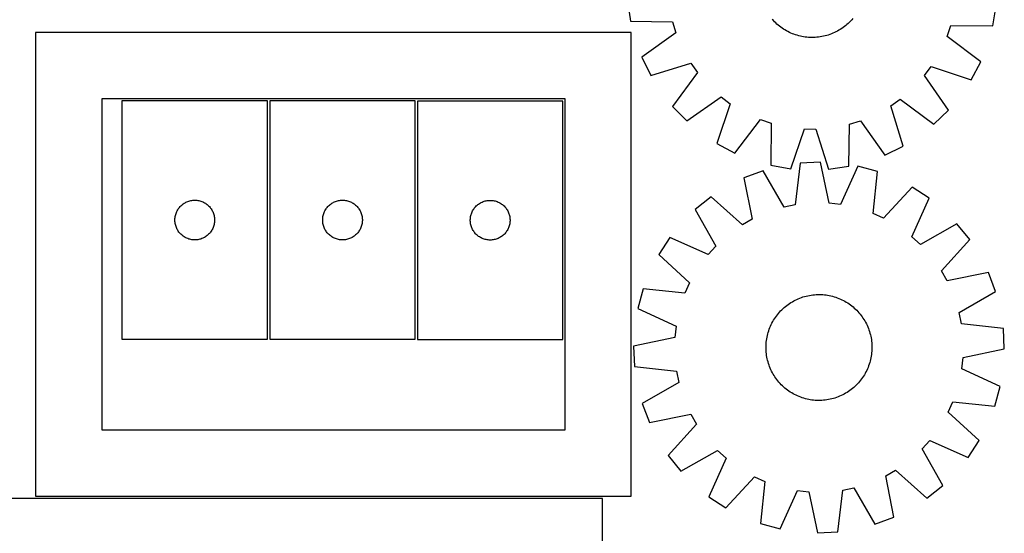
# Model space of a CAD drawing. Header units: millimetres. Extents: x 7 to 1493, y 7 to 2993.
# Tile 10 of 13: x 750 to 1493, y 1452 to 1839. Entities that reach past the tile are written whole.
import ezdxf

# ---------------------------------------------------------------- set-up
doc = ezdxf.new("R2010")
doc.units = ezdxf.units.MM
doc.layers.add('CUT', color=7, linetype='CONTINUOUS', true_color=0x000000)

msp = doc.modelspace()

# ---------------------------------------------------------------- linework, layer by layer
at = {"layer": 'CUT'}
for p, q in [((1208.874571, 1853.536954), (1211.077234, 1838.309387)), ((1484.780545, 1834.63435), (1487.391265, 1849.797288)), ((1211.077234, 1838.309387), (1242.835898, 1837.707694)), ((1242.835898, 1837.707694), (1245.375793, 1829.51817)), ((1319.013626, 1838.71628), (1318.17312, 1839.650387)), ((1319.883058, 1837.809034), (1319.013626, 1838.71628)), ((1320.780558, 1836.929545), (1319.883058, 1837.809034)), ((1376.450722, 1837.493819), (1375.543476, 1836.624387)), ((1377.330211, 1838.391319), (1376.450722, 1837.493819)), ((1378.181074, 1839.316002), (1377.330211, 1838.391319)), ((1379.002473, 1840.266955), (1378.181074, 1839.316002)), ((1321.705241, 1836.078682), (1320.780558, 1836.929545)), ((1322.656193, 1835.257283), (1321.705241, 1836.078682)), ((1323.632478, 1834.46616), (1322.656193, 1835.257283)), ((1324.63313, 1833.706093), (1323.632478, 1834.46616)), ((1325.657163, 1832.977832), (1324.63313, 1833.706093)), ((1326.703565, 1832.282097), (1325.657163, 1832.977832)), ((1327.771305, 1831.619573), (1326.703565, 1832.282097)), ((1328.859329, 1830.990914), (1327.771305, 1831.619573)), ((1329.966562, 1830.396741), (1328.859329, 1830.990914)), ((1331.091913, 1829.837641), (1329.966562, 1830.396741)), ((1332.234269, 1829.314164), (1331.091913, 1829.837641)), ((1366.285238, 1830.194361), (1365.153727, 1829.647836)), ((1367.399025, 1830.776157), (1366.285238, 1830.194361)), ((1368.493986, 1831.392652), (1367.399025, 1830.776157)), ((1369.569044, 1832.043235), (1368.493986, 1831.392652)), ((1370.623135, 1832.727266), (1369.569044, 1832.043235)), ((1371.65522, 1833.444069), (1370.623135, 1832.727266)), ((1372.664281, 1834.192938), (1371.65522, 1833.444069)), ((1373.649321, 1834.973132), (1372.664281, 1834.192938)), ((1374.609368, 1835.783881), (1373.649321, 1834.973132)), ((1375.543476, 1836.624387), (1374.609368, 1835.783881)), ((1450.258313, 1826.767195), (1453.017176, 1834.885572)), ((1453.017176, 1834.885572), (1484.780545, 1834.63435)), ((1211.634773, 1829.662654), (761.634773, 1829.662654)), ((761.634773, 1829.662654), (761.634773, 1479.662654)), ((1211.634773, 1479.662654), (1211.634773, 1829.662654)), ((1245.375793, 1829.51817), (1219.531023, 1811.051373)), ((1333.392505, 1828.826828), (1332.234269, 1829.314164)), ((1334.565477, 1828.376114), (1333.392505, 1828.826828)), ((1335.752028, 1827.962466), (1334.565477, 1828.376114)), ((1336.950986, 1827.586292), (1335.752028, 1827.962466)), ((1338.161168, 1827.247964), (1336.950986, 1827.586292)), ((1339.38138, 1826.947816), (1338.161168, 1827.247964)), ((1340.610418, 1826.686144), (1339.38138, 1826.947816)), ((1341.847069, 1826.463206), (1340.610418, 1826.686144)), ((1343.090113, 1826.279222), (1341.847069, 1826.463206)), ((1344.338322, 1826.134374), (1343.090113, 1826.279222)), ((1345.590465, 1826.028805), (1344.338322, 1826.134374)), ((1346.845306, 1825.962618), (1345.590465, 1826.028805)), ((1348.101607, 1825.93588), (1346.845306, 1825.962618)), ((1349.358128, 1825.948616), (1348.101607, 1825.93588)), ((1350.613628, 1826.000814), (1349.358128, 1825.948616)), ((1351.86687, 1826.092422), (1350.613628, 1826.000814)), ((1353.116616, 1826.223351), (1351.86687, 1826.092422)), ((1354.361632, 1826.393471), (1353.116616, 1826.223351)), ((1355.600691, 1826.602613), (1354.361632, 1826.393471)), ((1356.832569, 1826.850572), (1355.600691, 1826.602613)), ((1358.05605, 1827.137103), (1356.832569, 1826.850572)), ((1359.269928, 1827.461923), (1358.05605, 1827.137103)), ((1360.473004, 1827.824712), (1359.269928, 1827.461923)), ((1361.66409, 1828.225111), (1360.473004, 1827.824712)), ((1362.842012, 1828.662725), (1361.66409, 1828.225111)), ((1364.005607, 1829.137123), (1362.842012, 1828.662725)), ((1365.153727, 1829.647836), (1364.005607, 1829.137123)), ((1475.597946, 1807.613142), (1450.258313, 1826.767195)), ((1219.531023, 1811.051373), (1226.331457, 1797.249756)), ((1468.429398, 1793.999087), (1475.597946, 1807.613142)), ((1226.331457, 1797.249756), (1256.721675, 1806.491479)), ((1256.721675, 1806.491479), (1261.667961, 1799.48765)), ((1433.16572, 1797.184935), (1438.298271, 1804.053435)), ((1438.298271, 1804.053435), (1468.429398, 1793.999087)), ((1261.667961, 1799.48765), (1242.794677, 1773.938209)), ((1451.346214, 1771.137971), (1433.16572, 1797.184935)), ((1161.634773, 1779.662654), (811.634773, 1779.662654)), ((811.634773, 1779.662654), (811.634773, 1529.662654)), ((936.940011, 1778.086696), (826.940011, 1778.086696)), ((826.940011, 1778.086696), (826.940011, 1598.086696)), ((936.940011, 1598.086696), (936.940011, 1778.086696)), ((938.542194, 1778.091927), (938.542194, 1598.091927)), ((1048.542194, 1778.091927), (938.542194, 1778.091927)), ((1048.542194, 1598.091927), (1048.542194, 1778.091927)), ((1050.062244, 1777.988228), (1050.062244, 1597.988228)), ((1160.062244, 1777.988228), (1050.062244, 1777.988228)), ((1160.062244, 1597.988228), (1160.062244, 1777.988228)), ((1161.634773, 1529.662654), (1161.634773, 1779.662654)), ((1253.527209, 1762.913542), (1279.574174, 1781.094036)), ((1279.574174, 1781.094036), (1286.442674, 1775.961485)), ((1407.768277, 1774.332436), (1414.772106, 1779.278722)), ((1414.772106, 1779.278722), (1440.321547, 1760.405439)), ((1242.794677, 1773.938209), (1253.527209, 1762.913542)), ((1286.442674, 1775.961485), (1276.388326, 1745.830358)), ((1417.01, 1743.942219), (1407.768277, 1774.332436)), ((1440.321547, 1760.405439), (1451.346214, 1771.137971)), ((1290.00238, 1738.66181), (1309.156434, 1764.001443)), ((1309.156434, 1764.001443), (1317.274811, 1761.24258)), ((1376.552062, 1760.446659), (1384.741586, 1762.986555)), ((1384.741586, 1762.986555), (1403.208383, 1737.141784)), ((1317.274811, 1761.24258), (1317.023588, 1729.47921)), ((1332.186526, 1726.868491), (1342.572737, 1756.886842)), ((1342.572737, 1756.886842), (1351.146308, 1756.771724)), ((1351.146308, 1756.771724), (1360.722802, 1726.485332)), ((1375.950369, 1728.687996), (1376.552062, 1760.446659)), ((1276.388326, 1745.830358), (1290.00238, 1738.66181)), ((1403.208383, 1737.141784), (1417.01, 1743.942219)), ((1317.023588, 1729.47921), (1332.186526, 1726.868491)), ((1339.129253, 1731.140821), (1335.482312, 1699.58651)), ((1354.497927, 1731.871857), (1339.129253, 1731.140821)), ((1361.123488, 1700.806174), (1354.497927, 1731.871857)), ((1360.722802, 1726.485332), (1375.950369, 1728.687996)), ((1382.865699, 1728.751708), (1369.646433, 1699.868742)), ((1397.708079, 1724.697783), (1382.865699, 1728.751708)), ((1311.18572, 1725.342135), (1296.795145, 1719.897698)), ((1296.795145, 1719.897698), (1303.077516, 1688.760797)), ((1327.086827, 1697.844326), (1311.18572, 1725.342135)), ((1394.409538, 1693.105151), (1397.708079, 1724.697783)), ((1423.723254, 1712.964222), (1402.225658, 1689.579866)), ((1436.586464, 1704.522162), (1423.723254, 1712.964222)), ((1272.011158, 1705.747793), (1260.007331, 1696.122893)), ((1295.6313, 1684.509534), (1272.011158, 1705.747793)), ((1423.686706, 1675.495089), (1436.586464, 1704.522162)), ((868.699829, 1695.136347), (869.080291, 1695.808588)), ((869.080291, 1695.808588), (869.494856, 1696.460352)), ((869.494856, 1696.460352), (869.942422, 1697.08991)), ((869.942422, 1697.08991), (870.421804, 1697.695594)), ((870.421804, 1697.695594), (870.93173, 1698.275796)), ((870.93173, 1698.275796), (871.470848, 1698.828979)), ((871.470848, 1698.828979), (872.037729, 1699.353675)), ((872.037729, 1699.353675), (872.630868, 1699.848493)), ((872.630868, 1699.848493), (873.248694, 1700.312121)), ((873.248694, 1700.312121), (873.889568, 1700.743329)), ((873.889568, 1700.743329), (874.55179, 1701.140975)), ((874.55179, 1701.140975), (875.233604, 1701.504002)), ((875.233604, 1701.504002), (875.933202, 1701.83145)), ((875.933202, 1701.83145), (876.648729, 1702.122448)), ((876.648729, 1702.122448), (877.378288, 1702.376227)), ((877.378288, 1702.376227), (878.119944, 1702.592112)), ((878.119944, 1702.592112), (878.87173, 1702.769531)), ((878.87173, 1702.769531), (879.631652, 1702.908015)), ((879.631652, 1702.908015), (880.397696, 1703.007194)), ((880.397696, 1703.007194), (881.167829, 1703.066807)), ((881.167829, 1703.066807), (881.940011, 1703.086696)), ((881.940011, 1703.086696), (882.712192, 1703.066807)), ((882.712192, 1703.066807), (883.482326, 1703.007194)), ((883.482326, 1703.007194), (884.248369, 1702.908015)), ((884.248369, 1702.908015), (885.008292, 1702.769531)), ((885.008292, 1702.769531), (885.760078, 1702.592112)), ((885.760078, 1702.592112), (886.501733, 1702.376227)), ((886.501733, 1702.376227), (887.231292, 1702.122448)), ((887.231292, 1702.122448), (887.946819, 1701.83145)), ((887.946819, 1701.83145), (888.646418, 1701.504002)), ((888.646418, 1701.504002), (889.328232, 1701.140975)), ((889.328232, 1701.140975), (889.990454, 1700.743329)), ((889.990454, 1700.743329), (890.631327, 1700.312121)), ((890.631327, 1700.312121), (891.249153, 1699.848493)), ((891.249153, 1699.848493), (891.842293, 1699.353675)), ((891.842293, 1699.353675), (892.409173, 1698.828979)), ((892.409173, 1698.828979), (892.948291, 1698.275796)), ((892.948291, 1698.275796), (893.458217, 1697.695594)), ((893.458217, 1697.695594), (893.937599, 1697.08991)), ((893.937599, 1697.08991), (894.385166, 1696.460352)), ((894.385166, 1696.460352), (894.79973, 1695.808588)), ((894.79973, 1695.808588), (895.180193, 1695.136347)), ((980.302012, 1695.141578), (980.682474, 1695.813819)), ((980.682474, 1695.813819), (981.097039, 1696.465583)), ((981.097039, 1696.465583), (981.544605, 1697.095141)), ((981.544605, 1697.095141), (982.023987, 1697.700824)), ((982.023987, 1697.700824), (982.533913, 1698.281027)), ((982.533913, 1698.281027), (983.073031, 1698.83421)), ((983.073031, 1698.83421), (983.639912, 1699.358906)), ((983.639912, 1699.358906), (984.233052, 1699.853724)), ((984.233052, 1699.853724), (984.850877, 1700.317352)), ((984.850877, 1700.317352), (985.491751, 1700.74856)), ((985.491751, 1700.74856), (986.153973, 1701.146205)), ((986.153973, 1701.146205), (986.835787, 1701.509233)), ((986.835787, 1701.509233), (987.535385, 1701.83668)), ((987.535385, 1701.83668), (988.250913, 1702.127679)), ((988.250913, 1702.127679), (988.980471, 1702.381457)), ((988.980471, 1702.381457), (989.722127, 1702.597343)), ((989.722127, 1702.597343), (990.473913, 1702.774762)), ((990.473913, 1702.774762), (991.233835, 1702.913245)), ((991.233835, 1702.913245), (991.999879, 1703.012425)), ((991.999879, 1703.012425), (992.770012, 1703.072038)), ((992.770012, 1703.072038), (993.542194, 1703.091927)), ((993.542194, 1703.091927), (994.314375, 1703.072038)), ((994.314375, 1703.072038), (995.084509, 1703.012425)), ((995.084509, 1703.012425), (995.850552, 1702.913245)), ((995.850552, 1702.913245), (996.610475, 1702.774762)), ((996.610475, 1702.774762), (997.362261, 1702.597343)), ((997.362261, 1702.597343), (998.103916, 1702.381457)), ((998.103916, 1702.381457), (998.833475, 1702.127679)), ((998.833475, 1702.127679), (999.549002, 1701.83668)), ((999.549002, 1701.83668), (1000.248601, 1701.509233)), ((1000.248601, 1701.509233), (1000.930415, 1701.146205)), ((1000.930415, 1701.146205), (1001.592637, 1700.74856)), ((1001.592637, 1700.74856), (1002.23351, 1700.317352)), ((1002.23351, 1700.317352), (1002.851336, 1699.853724)), ((1002.851336, 1699.853724), (1003.444476, 1699.358906)), ((1003.444476, 1699.358906), (1004.011356, 1698.83421)), ((1004.011356, 1698.83421), (1004.550474, 1698.281027)), ((1004.550474, 1698.281027), (1005.060401, 1697.700824)), ((1005.060401, 1697.700824), (1005.539782, 1697.095141)), ((1005.539782, 1697.095141), (1005.987349, 1696.465583)), ((1005.987349, 1696.465583), (1006.401913, 1695.813819)), ((1006.401913, 1695.813819), (1006.782376, 1695.141578)), ((1092.202524, 1695.71012), (1092.617089, 1696.361884)), ((1092.617089, 1696.361884), (1093.064655, 1696.991442)), ((1093.064655, 1696.991442), (1093.544037, 1697.597126)), ((1093.544037, 1697.597126), (1094.053963, 1698.177328)), ((1094.053963, 1698.177328), (1094.593082, 1698.730511)), ((1094.593082, 1698.730511), (1095.159962, 1699.255207)), ((1095.159962, 1699.255207), (1095.753102, 1699.750025)), ((1095.753102, 1699.750025), (1096.370927, 1700.213653)), ((1096.370927, 1700.213653), (1097.011801, 1700.644861)), ((1097.011801, 1700.644861), (1097.674023, 1701.042507)), ((1097.674023, 1701.042507), (1098.355837, 1701.405534)), ((1098.355837, 1701.405534), (1099.055435, 1701.732982)), ((1099.055435, 1701.732982), (1099.770963, 1702.02398)), ((1099.770963, 1702.02398), (1100.500521, 1702.277759)), ((1100.500521, 1702.277759), (1101.242177, 1702.493644)), ((1101.242177, 1702.493644), (1101.993963, 1702.671063)), ((1101.993963, 1702.671063), (1102.753885, 1702.809546)), ((1102.753885, 1702.809546), (1103.519929, 1702.908726)), ((1103.519929, 1702.908726), (1104.290063, 1702.968339)), ((1104.290063, 1702.968339), (1105.062244, 1702.988228)), ((1105.062244, 1702.988228), (1105.834425, 1702.968339)), ((1105.834425, 1702.968339), (1106.604559, 1702.908726)), ((1106.604559, 1702.908726), (1107.370603, 1702.809546)), ((1107.370603, 1702.809546), (1108.130525, 1702.671063)), ((1108.130525, 1702.671063), (1108.882311, 1702.493644)), ((1108.882311, 1702.493644), (1109.623966, 1702.277759)), ((1109.623966, 1702.277759), (1110.353525, 1702.02398)), ((1110.353525, 1702.02398), (1111.069052, 1701.732982)), ((1111.069052, 1701.732982), (1111.768651, 1701.405534)), ((1111.768651, 1701.405534), (1112.450465, 1701.042507)), ((1112.450465, 1701.042507), (1113.112687, 1700.644861)), ((1113.112687, 1700.644861), (1113.75356, 1700.213653)), ((1113.75356, 1700.213653), (1114.371386, 1699.750025)), ((1114.371386, 1699.750025), (1114.964526, 1699.255207)), ((1114.964526, 1699.255207), (1115.531406, 1698.730511)), ((1115.531406, 1698.730511), (1116.070524, 1698.177328)), ((1116.070524, 1698.177328), (1116.580451, 1697.597126)), ((1116.580451, 1697.597126), (1117.059833, 1696.991442)), ((1117.059833, 1696.991442), (1117.507399, 1696.361884)), ((1117.507399, 1696.361884), (1117.921963, 1695.71012)), ((1260.007331, 1696.122893), (1275.604053, 1668.451301)), ((1335.482312, 1699.58651), (1327.086827, 1697.844326)), ((1369.646433, 1699.868742), (1361.123488, 1700.806174)), ((866.944984, 1688.472915), (866.984748, 1689.244328)), ((866.944984, 1687.700477), (866.944984, 1688.472915)), ((866.984748, 1689.244328), (867.064171, 1690.012671)), ((867.064171, 1690.012671), (867.183041, 1690.775907)), ((867.183041, 1690.775907), (867.341045, 1691.532012)), ((867.341045, 1691.532012), (867.537763, 1692.278981)), ((867.537763, 1692.278981), (867.772672, 1693.014832)), ((867.772672, 1693.014832), (868.045151, 1693.737614)), ((868.045151, 1693.737614), (868.354477, 1694.445412)), ((868.354477, 1694.445412), (868.699829, 1695.136347)), ((895.180193, 1695.136347), (895.525545, 1694.445412)), ((895.525545, 1694.445412), (895.83487, 1693.737614)), ((895.83487, 1693.737614), (896.107349, 1693.014832)), ((896.107349, 1693.014832), (896.342259, 1692.278981)), ((896.342259, 1692.278981), (896.538976, 1691.532012)), ((896.538976, 1691.532012), (896.69698, 1690.775907)), ((896.69698, 1690.775907), (896.815851, 1690.012671)), ((896.815851, 1690.012671), (896.895274, 1689.244328)), ((896.895274, 1689.244328), (896.935038, 1688.472915)), ((896.935038, 1688.472915), (896.935038, 1687.700477)), ((978.547167, 1688.478145), (978.586931, 1689.249559)), ((978.547167, 1687.705708), (978.547167, 1688.478145)), ((978.586931, 1689.249559), (978.666354, 1690.017902)), ((978.666354, 1690.017902), (978.785225, 1690.781138)), ((978.785225, 1690.781138), (978.943228, 1691.537243)), ((978.943228, 1691.537243), (979.139946, 1692.284211)), ((979.139946, 1692.284211), (979.374855, 1693.020063)), ((979.374855, 1693.020063), (979.647334, 1693.742845)), ((979.647334, 1693.742845), (979.95666, 1694.450643)), ((979.95666, 1694.450643), (980.302012, 1695.141578)), ((1006.782376, 1695.141578), (1007.127728, 1694.450643)), ((1007.127728, 1694.450643), (1007.437053, 1693.742845)), ((1007.437053, 1693.742845), (1007.709532, 1693.020063)), ((1007.709532, 1693.020063), (1007.944442, 1692.284211)), ((1007.944442, 1692.284211), (1008.141159, 1691.537243)), ((1008.141159, 1691.537243), (1008.299163, 1690.781138)), ((1008.299163, 1690.781138), (1008.418034, 1690.017902)), ((1008.418034, 1690.017902), (1008.497457, 1689.249559)), ((1008.497457, 1689.249559), (1008.537221, 1688.478145)), ((1008.537221, 1688.478145), (1008.537221, 1687.705708)), ((1090.067217, 1688.374447), (1090.106981, 1689.14586)), ((1090.067217, 1687.602009), (1090.067217, 1688.374447)), ((1090.106981, 1689.14586), (1090.186404, 1689.914203)), ((1090.186404, 1689.914203), (1090.305275, 1690.677439)), ((1090.305275, 1690.677439), (1090.463278, 1691.433544)), ((1090.463278, 1691.433544), (1090.659996, 1692.180513)), ((1090.659996, 1692.180513), (1090.894905, 1692.916364)), ((1090.894905, 1692.916364), (1091.167384, 1693.639146)), ((1091.167384, 1693.639146), (1091.47671, 1694.346944)), ((1091.47671, 1694.346944), (1091.822062, 1695.037879)), ((1091.822062, 1695.037879), (1092.202524, 1695.71012)), ((1117.921963, 1695.71012), (1118.302426, 1695.037879)), ((1118.302426, 1695.037879), (1118.647778, 1694.346944)), ((1118.647778, 1694.346944), (1118.957103, 1693.639146)), ((1118.957103, 1693.639146), (1119.229582, 1692.916364)), ((1119.229582, 1692.916364), (1119.464492, 1692.180513)), ((1119.464492, 1692.180513), (1119.661209, 1691.433544)), ((1119.661209, 1691.433544), (1119.819213, 1690.677439)), ((1119.819213, 1690.677439), (1119.938084, 1689.914203)), ((1119.938084, 1689.914203), (1120.017507, 1689.14586)), ((1120.017507, 1689.14586), (1120.057271, 1688.374447)), ((1120.057271, 1688.374447), (1120.057271, 1687.602009)), ((1303.077516, 1688.760797), (1295.6313, 1684.509534)), ((1402.225658, 1689.579866), (1394.409538, 1693.105151)), ((866.984748, 1686.929064), (866.944984, 1687.700477)), ((867.064171, 1686.160721), (866.984748, 1686.929064)), ((867.183041, 1685.397485), (867.064171, 1686.160721)), ((867.341045, 1684.64138), (867.183041, 1685.397485)), ((867.537763, 1683.894412), (867.341045, 1684.64138)), ((867.772672, 1683.15856), (867.537763, 1683.894412)), ((868.045151, 1682.435778), (867.772672, 1683.15856)), ((868.354477, 1681.72798), (868.045151, 1682.435778)), ((868.699829, 1681.037045), (868.354477, 1681.72798)), ((869.080291, 1680.364804), (868.699829, 1681.037045)), ((895.180193, 1681.037045), (894.79973, 1680.364804)), ((895.525545, 1681.72798), (895.180193, 1681.037045)), ((895.83487, 1682.435778), (895.525545, 1681.72798)), ((896.107349, 1683.15856), (895.83487, 1682.435778)), ((896.342259, 1683.894412), (896.107349, 1683.15856)), ((896.538976, 1684.64138), (896.342259, 1683.894412)), ((896.69698, 1685.397485), (896.538976, 1684.64138)), ((896.815851, 1686.160721), (896.69698, 1685.397485)), ((896.895274, 1686.929064), (896.815851, 1686.160721)), ((896.935038, 1687.700477), (896.895274, 1686.929064)), ((978.586931, 1686.934295), (978.547167, 1687.705708)), ((978.666354, 1686.165951), (978.586931, 1686.934295)), ((978.785225, 1685.402715), (978.666354, 1686.165951)), ((978.943228, 1684.646611), (978.785225, 1685.402715)), ((979.139946, 1683.899642), (978.943228, 1684.646611)), ((979.374855, 1683.163791), (979.139946, 1683.899642)), ((979.647334, 1682.441008), (979.374855, 1683.163791)), ((979.95666, 1681.733211), (979.647334, 1682.441008)), ((980.302012, 1681.042276), (979.95666, 1681.733211)), ((980.682474, 1680.370035), (980.302012, 1681.042276)), ((1006.782376, 1681.042276), (1006.401913, 1680.370035)), ((1007.127728, 1681.733211), (1006.782376, 1681.042276)), ((1007.437053, 1682.441008), (1007.127728, 1681.733211)), ((1007.709532, 1683.163791), (1007.437053, 1682.441008)), ((1007.944442, 1683.899642), (1007.709532, 1683.163791)), ((1008.141159, 1684.646611), (1007.944442, 1683.899642)), ((1008.299163, 1685.402715), (1008.141159, 1684.646611)), ((1008.418034, 1686.165951), (1008.299163, 1685.402715)), ((1008.497457, 1686.934295), (1008.418034, 1686.165951)), ((1008.537221, 1687.705708), (1008.497457, 1686.934295)), ((1090.106981, 1686.830596), (1090.067217, 1687.602009)), ((1090.186404, 1686.062253), (1090.106981, 1686.830596)), ((1090.305275, 1685.299017), (1090.186404, 1686.062253)), ((1090.463278, 1684.542912), (1090.305275, 1685.299017)), ((1090.659996, 1683.795944), (1090.463278, 1684.542912)), ((1090.894905, 1683.060092), (1090.659996, 1683.795944)), ((1091.167384, 1682.33731), (1090.894905, 1683.060092)), ((1091.47671, 1681.629512), (1091.167384, 1682.33731)), ((1091.822062, 1680.938577), (1091.47671, 1681.629512)), ((1092.202524, 1680.266336), (1091.822062, 1680.938577)), ((1118.302426, 1680.938577), (1117.921963, 1680.266336)), ((1118.647778, 1681.629512), (1118.302426, 1680.938577)), ((1118.957103, 1682.33731), (1118.647778, 1681.629512)), ((1119.229582, 1683.060092), (1118.957103, 1682.33731)), ((1119.464492, 1683.795944), (1119.229582, 1683.060092)), ((1119.661209, 1684.542912), (1119.464492, 1683.795944)), ((1119.819213, 1685.299017), (1119.661209, 1684.542912)), ((1119.938084, 1686.062253), (1119.819213, 1685.299017)), ((1120.017507, 1686.830596), (1119.938084, 1686.062253)), ((1120.057271, 1687.602009), (1120.017507, 1686.830596)), ((1457.702497, 1685.323751), (1430.030904, 1669.727029)), ((1467.327397, 1673.319925), (1457.702497, 1685.323751)), ((869.494856, 1679.71304), (869.080291, 1680.364804)), ((869.942422, 1679.083482), (869.494856, 1679.71304)), ((870.421804, 1678.477798), (869.942422, 1679.083482)), ((870.93173, 1677.897596), (870.421804, 1678.477798)), ((871.470848, 1677.344413), (870.93173, 1677.897596)), ((872.037729, 1676.819717), (871.470848, 1677.344413)), ((872.630868, 1676.324899), (872.037729, 1676.819717)), ((873.248694, 1675.861271), (872.630868, 1676.324899)), ((873.889568, 1675.430063), (873.248694, 1675.861271)), ((874.55179, 1675.032417), (873.889568, 1675.430063)), ((875.233604, 1674.66939), (874.55179, 1675.032417)), ((875.933202, 1674.341943), (875.233604, 1674.66939)), ((876.648729, 1674.050944), (875.933202, 1674.341943)), ((877.378288, 1673.797165), (876.648729, 1674.050944)), ((878.119944, 1673.58128), (877.378288, 1673.797165)), ((878.87173, 1673.403861), (878.119944, 1673.58128)), ((885.760078, 1673.58128), (885.008292, 1673.403861)), ((886.501733, 1673.797165), (885.760078, 1673.58128)), ((887.231292, 1674.050944), (886.501733, 1673.797165)), ((887.946819, 1674.341943), (887.231292, 1674.050944)), ((888.646418, 1674.66939), (887.946819, 1674.341943)), ((889.328232, 1675.032417), (888.646418, 1674.66939)), ((889.990454, 1675.430063), (889.328232, 1675.032417)), ((890.631327, 1675.861271), (889.990454, 1675.430063)), ((891.249153, 1676.324899), (890.631327, 1675.861271)), ((891.842293, 1676.819717), (891.249153, 1676.324899)), ((892.409173, 1677.344413), (891.842293, 1676.819717)), ((892.948291, 1677.897596), (892.409173, 1677.344413)), ((893.458217, 1678.477798), (892.948291, 1677.897596)), ((893.937599, 1679.083482), (893.458217, 1678.477798)), ((894.385166, 1679.71304), (893.937599, 1679.083482)), ((894.79973, 1680.364804), (894.385166, 1679.71304)), ((981.097039, 1679.718271), (980.682474, 1680.370035)), ((981.544605, 1679.088713), (981.097039, 1679.718271)), ((982.023987, 1678.483029), (981.544605, 1679.088713)), ((982.533913, 1677.902827), (982.023987, 1678.483029)), ((983.073031, 1677.349644), (982.533913, 1677.902827)), ((983.639912, 1676.824948), (983.073031, 1677.349644)), ((984.233052, 1676.33013), (983.639912, 1676.824948)), ((984.850877, 1675.866502), (984.233052, 1676.33013)), ((985.491751, 1675.435293), (984.850877, 1675.866502)), ((986.153973, 1675.037648), (985.491751, 1675.435293)), ((986.835787, 1674.674621), (986.153973, 1675.037648)), ((987.535385, 1674.347173), (986.835787, 1674.674621)), ((988.250913, 1674.056174), (987.535385, 1674.347173)), ((988.980471, 1673.802396), (988.250913, 1674.056174)), ((989.722127, 1673.586511), (988.980471, 1673.802396)), ((990.473913, 1673.409092), (989.722127, 1673.586511)), ((997.362261, 1673.586511), (996.610475, 1673.409092)), ((998.103916, 1673.802396), (997.362261, 1673.586511)), ((998.833475, 1674.056174), (998.103916, 1673.802396)), ((999.549002, 1674.347173), (998.833475, 1674.056174)), ((1000.248601, 1674.674621), (999.549002, 1674.347173)), ((1000.930415, 1675.037648), (1000.248601, 1674.674621)), ((1001.592637, 1675.435293), (1000.930415, 1675.037648)), ((1002.23351, 1675.866502), (1001.592637, 1675.435293)), ((1002.851336, 1676.33013), (1002.23351, 1675.866502)), ((1003.444476, 1676.824948), (1002.851336, 1676.33013)), ((1004.011356, 1677.349644), (1003.444476, 1676.824948)), ((1004.550474, 1677.902827), (1004.011356, 1677.349644)), ((1005.060401, 1678.483029), (1004.550474, 1677.902827)), ((1005.539782, 1679.088713), (1005.060401, 1678.483029)), ((1005.987349, 1679.718271), (1005.539782, 1679.088713)), ((1006.401913, 1680.370035), (1005.987349, 1679.718271)), ((1092.617089, 1679.614572), (1092.202524, 1680.266336)), ((1093.064655, 1678.985014), (1092.617089, 1679.614572)), ((1093.544037, 1678.37933), (1093.064655, 1678.985014)), ((1094.053963, 1677.799128), (1093.544037, 1678.37933)), ((1094.593082, 1677.245945), (1094.053963, 1677.799128)), ((1095.159962, 1676.721249), (1094.593082, 1677.245945)), ((1095.753102, 1676.226431), (1095.159962, 1676.721249)), ((1096.370927, 1675.762803), (1095.753102, 1676.226431)), ((1097.011801, 1675.331595), (1096.370927, 1675.762803)), ((1097.674023, 1674.933949), (1097.011801, 1675.331595)), ((1098.355837, 1674.570922), (1097.674023, 1674.933949)), ((1099.055435, 1674.243474), (1098.355837, 1674.570922)), ((1099.770963, 1673.952476), (1099.055435, 1674.243474)), ((1100.500521, 1673.698697), (1099.770963, 1673.952476)), ((1101.242177, 1673.482812), (1100.500521, 1673.698697)), ((1109.623966, 1673.698697), (1108.882311, 1673.482812)), ((1110.353525, 1673.952476), (1109.623966, 1673.698697)), ((1111.069052, 1674.243474), (1110.353525, 1673.952476)), ((1111.768651, 1674.570922), (1111.069052, 1674.243474)), ((1112.450465, 1674.933949), (1111.768651, 1674.570922)), ((1113.112687, 1675.331595), (1112.450465, 1674.933949)), ((1113.75356, 1675.762803), (1113.112687, 1675.331595)), ((1114.371386, 1676.226431), (1113.75356, 1675.762803)), ((1114.964526, 1676.721249), (1114.371386, 1676.226431)), ((1115.531406, 1677.245945), (1114.964526, 1676.721249)), ((1116.070524, 1677.799128), (1115.531406, 1677.245945)), ((1116.580451, 1678.37933), (1116.070524, 1677.799128)), ((1117.059833, 1678.985014), (1116.580451, 1678.37933)), ((1117.507399, 1679.614572), (1117.059833, 1678.985014)), ((1117.921963, 1680.266336), (1117.507399, 1679.614572)), ((1240.80892, 1675.006861), (1232.36686, 1662.14365)), ((1269.835993, 1662.107102), (1240.80892, 1675.006861)), ((1430.030904, 1669.727029), (1423.686706, 1675.495089)), ((879.631652, 1673.265378), (878.87173, 1673.403861)), ((880.397696, 1673.166198), (879.631652, 1673.265378)), ((881.167829, 1673.106585), (880.397696, 1673.166198)), ((881.940011, 1673.086696), (881.167829, 1673.106585)), ((882.712192, 1673.106585), (881.940011, 1673.086696)), ((883.482326, 1673.166198), (882.712192, 1673.106585)), ((884.248369, 1673.265378), (883.482326, 1673.166198)), ((885.008292, 1673.403861), (884.248369, 1673.265378)), ((991.233835, 1673.270608), (990.473913, 1673.409092)), ((991.999879, 1673.171429), (991.233835, 1673.270608)), ((992.770012, 1673.111815), (991.999879, 1673.171429)), ((993.542194, 1673.091927), (992.770012, 1673.111815)), ((994.314375, 1673.111815), (993.542194, 1673.091927)), ((995.084509, 1673.171429), (994.314375, 1673.111815)), ((995.850552, 1673.270608), (995.084509, 1673.171429)), ((996.610475, 1673.409092), (995.850552, 1673.270608)), ((1101.993963, 1673.305393), (1101.242177, 1673.482812)), ((1102.753885, 1673.16691), (1101.993963, 1673.305393)), ((1103.519929, 1673.06773), (1102.753885, 1673.16691)), ((1104.290063, 1673.008117), (1103.519929, 1673.06773)), ((1105.062244, 1672.988228), (1104.290063, 1673.008117)), ((1105.834425, 1673.008117), (1105.062244, 1672.988228)), ((1106.604559, 1673.06773), (1105.834425, 1673.008117)), ((1107.370603, 1673.16691), (1106.604559, 1673.06773)), ((1108.130525, 1673.305393), (1107.370603, 1673.16691)), ((1108.882311, 1673.482812), (1108.130525, 1673.305393)), ((1275.604053, 1668.451301), (1269.835993, 1662.107102)), ((1446.089138, 1649.699782), (1467.327397, 1673.319925)), ((1232.36686, 1662.14365), (1255.751216, 1640.646054)), ((1450.340401, 1642.253566), (1446.089138, 1649.699782)), ((1481.477302, 1648.535937), (1450.340401, 1642.253566)), ((1486.921739, 1634.145363), (1481.477302, 1648.535937)), ((1255.751216, 1640.646054), (1252.225931, 1632.829934)), ((1220.633299, 1636.128475), (1216.579374, 1621.286095)), ((1252.225931, 1632.829934), (1220.633299, 1636.128475)), ((1337.84325, 1628.703209), (1339.007732, 1629.175425)), ((1339.007732, 1629.175425), (1340.186473, 1629.61083)), ((1340.186473, 1629.61083), (1341.378308, 1630.008995)), ((1341.378308, 1630.008995), (1342.582062, 1630.369528)), ((1342.582062, 1630.369528), (1343.796546, 1630.692071)), ((1343.796546, 1630.692071), (1345.020562, 1630.976308)), ((1345.020562, 1630.976308), (1346.252903, 1631.221957)), ((1346.252903, 1631.221957), (1347.492352, 1631.428776)), ((1347.492352, 1631.428776), (1348.737685, 1631.596561)), ((1348.737685, 1631.596561), (1349.987674, 1631.725146)), ((1349.987674, 1631.725146), (1351.241085, 1631.814405)), ((1351.241085, 1631.814405), (1352.496682, 1631.86425)), ((1352.496682, 1631.86425), (1353.753224, 1631.87463)), ((1353.753224, 1631.87463), (1355.009473, 1631.845536)), ((1355.009473, 1631.845536), (1356.264187, 1631.776997)), ((1356.264187, 1631.776997), (1357.51613, 1631.66908)), ((1357.51613, 1631.66908), (1358.764066, 1631.521892)), ((1358.764066, 1631.521892), (1360.006762, 1631.335578)), ((1360.006762, 1631.335578), (1361.242993, 1631.110322)), ((1361.242993, 1631.110322), (1362.471538, 1630.846346)), ((1362.471538, 1630.846346), (1363.691185, 1630.543911)), ((1363.691185, 1630.543911), (1364.900731, 1630.203315)), ((1364.900731, 1630.203315), (1366.098982, 1629.824895)), ((1366.098982, 1629.824895), (1367.284755, 1629.409023)), ((1367.284755, 1629.409023), (1368.45688, 1628.95611)), ((1368.45688, 1628.95611), (1369.6142, 1628.466603)), ((1459.42393, 1618.244255), (1486.921739, 1634.145363)), ((1326.291364, 1621.237589), (1327.227046, 1622.076342)), ((1327.227046, 1622.076342), (1328.188612, 1622.885291)), ((1328.188612, 1622.885291), (1329.175113, 1623.663637)), ((1329.175113, 1623.663637), (1330.185576, 1624.410612)), ((1330.185576, 1624.410612), (1331.219003, 1625.125479)), ((1331.219003, 1625.125479), (1332.274375, 1625.807532)), ((1332.274375, 1625.807532), (1333.35065, 1626.456099)), ((1333.35065, 1626.456099), (1334.446766, 1627.07054)), ((1334.446766, 1627.07054), (1335.561641, 1627.650247)), ((1335.561641, 1627.650247), (1336.694175, 1628.194649)), ((1336.694175, 1628.194649), (1337.84325, 1628.703209)), ((1369.6142, 1628.466603), (1370.755573, 1627.940986)), ((1370.755573, 1627.940986), (1371.879873, 1627.379777)), ((1371.879873, 1627.379777), (1372.985991, 1626.783529)), ((1372.985991, 1626.783529), (1374.072834, 1626.152832)), ((1374.072834, 1626.152832), (1375.13933, 1625.488307)), ((1375.13933, 1625.488307), (1376.184426, 1624.790611)), ((1376.184426, 1624.790611), (1377.207092, 1624.060431)), ((1377.207092, 1624.060431), (1378.206318, 1623.29849)), ((1378.206318, 1623.29849), (1379.181117, 1622.505538)), ((1379.181117, 1622.505538), (1380.130528, 1621.682358)), ((1380.130528, 1621.682358), (1381.053614, 1620.829762)), ((1216.579374, 1621.286095), (1245.462341, 1608.066829)), ((1319.842775, 1613.559726), (1320.540471, 1614.604822)), ((1320.540471, 1614.604822), (1321.270651, 1615.627488)), ((1321.270651, 1615.627488), (1322.032592, 1616.626714)), ((1322.032592, 1616.626714), (1322.825545, 1617.601513)), ((1322.825545, 1617.601513), (1323.648725, 1618.550924)), ((1323.648725, 1618.550924), (1324.50132, 1619.47401)), ((1324.50132, 1619.47401), (1325.38249, 1620.36986)), ((1325.38249, 1620.36986), (1326.291364, 1621.237589)), ((1381.053614, 1620.829762), (1381.949464, 1619.948592)), ((1381.949464, 1619.948592), (1382.817193, 1619.039718)), ((1382.817193, 1619.039718), (1383.655946, 1618.104036)), ((1383.655946, 1618.104036), (1384.464895, 1617.14247)), ((1384.464895, 1617.14247), (1385.243241, 1616.155969)), ((1385.243241, 1616.155969), (1385.990216, 1615.145506)), ((1385.990216, 1615.145506), (1386.705083, 1614.112079)), ((1386.705083, 1614.112079), (1387.387136, 1613.056707)), ((1461.166114, 1609.84877), (1459.42393, 1618.244255)), ((1245.462341, 1608.066829), (1244.524909, 1599.543884)), ((1315.92206, 1605.705151), (1316.374972, 1606.877276)), ((1316.374972, 1606.877276), (1316.864479, 1608.034596)), ((1316.864479, 1608.034596), (1317.390096, 1609.175969)), ((1317.390096, 1609.175969), (1317.951306, 1610.300269)), ((1317.951306, 1610.300269), (1318.547553, 1611.406387)), ((1318.547553, 1611.406387), (1319.17825, 1612.49323)), ((1319.17825, 1612.49323), (1319.842775, 1613.559726)), ((1387.387136, 1613.056707), (1388.035703, 1611.980432)), ((1388.035703, 1611.980432), (1388.650144, 1610.884317)), ((1388.650144, 1610.884317), (1389.229851, 1609.769442)), ((1389.229851, 1609.769442), (1389.774253, 1608.636908)), ((1389.774253, 1608.636908), (1390.282813, 1607.487832)), ((1390.282813, 1607.487832), (1390.755029, 1606.32335)), ((1492.720425, 1606.201829), (1461.166114, 1609.84877)), ((1244.524909, 1599.543884), (1213.459225, 1592.918323)), ((1313.995504, 1598.427158), (1314.22076, 1599.663389)), ((1314.22076, 1599.663389), (1314.484736, 1600.891934)), ((1314.484736, 1600.891934), (1314.787171, 1602.111581)), ((1314.787171, 1602.111581), (1315.127767, 1603.321127)), ((1315.127767, 1603.321127), (1315.506188, 1604.519378)), ((1315.506188, 1604.519378), (1315.92206, 1605.705151)), ((1390.755029, 1606.32335), (1391.190434, 1605.14461)), ((1391.190434, 1605.14461), (1391.588599, 1603.952774)), ((1391.588599, 1603.952774), (1391.949132, 1602.749021)), ((1391.949132, 1602.749021), (1392.271675, 1601.534536)), ((1392.271675, 1601.534536), (1392.555912, 1600.31052)), ((1392.555912, 1600.31052), (1392.801561, 1599.078179)), ((1493.451461, 1590.833155), (1492.720425, 1606.201829)), ((826.940011, 1598.086696), (936.940011, 1598.086696)), ((938.542194, 1598.091927), (1048.542194, 1598.091927)), ((1050.062244, 1597.988228), (1160.062244, 1597.988228)), ((1213.459225, 1592.918323), (1214.190261, 1577.549649)), ((1313.456452, 1592.17362), (1313.485546, 1593.429869)), ((1313.466833, 1590.917078), (1313.456452, 1592.17362)), ((1313.485546, 1593.429869), (1313.554085, 1594.684583)), ((1313.554085, 1594.684583), (1313.662002, 1595.936526)), ((1313.662002, 1595.936526), (1313.80919, 1597.184462)), ((1313.80919, 1597.184462), (1313.995504, 1598.427158)), ((1392.801561, 1599.078179), (1393.00838, 1597.83873)), ((1393.00838, 1597.83873), (1393.176165, 1596.593397)), ((1393.176165, 1596.593397), (1393.30475, 1595.343408)), ((1393.30475, 1595.343408), (1393.394009, 1594.089997)), ((1393.394009, 1594.089997), (1393.443854, 1592.834401)), ((1393.443854, 1592.834401), (1393.454234, 1591.577858)), ((1313.516677, 1589.661481), (1313.466833, 1590.917078)), ((1313.605936, 1588.40807), (1313.516677, 1589.661481)), ((1313.734521, 1587.158081), (1313.605936, 1588.40807)), ((1313.902306, 1585.912748), (1313.734521, 1587.158081)), ((1314.109125, 1584.673299), (1313.902306, 1585.912748)), ((1314.354774, 1583.440959), (1314.109125, 1584.673299)), ((1392.915182, 1585.32432), (1392.689926, 1584.08809)), ((1393.101496, 1586.567017), (1392.915182, 1585.32432)), ((1393.248684, 1587.814952), (1393.101496, 1586.567017)), ((1393.356601, 1589.066895), (1393.248684, 1587.814952)), ((1393.42514, 1590.321609), (1393.356601, 1589.066895)), ((1393.454234, 1591.577858), (1393.42514, 1590.321609)), ((1462.385778, 1584.207594), (1493.451461, 1590.833155)), ((1214.190261, 1577.549649), (1245.744572, 1573.902708)), ((1314.639011, 1582.216942), (1314.354774, 1583.440959)), ((1314.961555, 1581.002458), (1314.639011, 1582.216942)), ((1315.322087, 1579.798704), (1314.961555, 1581.002458)), ((1315.720252, 1578.606869), (1315.322087, 1579.798704)), ((1316.155658, 1577.428128), (1315.720252, 1578.606869)), ((1316.627873, 1576.263646), (1316.155658, 1577.428128)), ((1390.535714, 1576.874202), (1390.046207, 1575.716882)), ((1390.988627, 1578.046327), (1390.535714, 1576.874202)), ((1391.404499, 1579.2321), (1390.988627, 1578.046327)), ((1391.782919, 1580.430351), (1391.404499, 1579.2321)), ((1392.123515, 1581.639897), (1391.782919, 1580.430351)), ((1392.42595, 1582.859544), (1392.123515, 1581.639897)), ((1392.689926, 1584.08809), (1392.42595, 1582.859544)), ((1461.448346, 1575.684649), (1462.385778, 1584.207594)), ((1245.744572, 1573.902708), (1247.486756, 1565.507223)), ((1317.136433, 1575.114571), (1316.627873, 1576.263646)), ((1317.680835, 1573.982037), (1317.136433, 1575.114571)), ((1318.260543, 1572.867162), (1317.680835, 1573.982037)), ((1318.874983, 1571.771046), (1318.260543, 1572.867162)), ((1319.52355, 1570.694771), (1318.874983, 1571.771046)), ((1320.205603, 1569.639399), (1319.52355, 1570.694771)), ((1320.920471, 1568.605972), (1320.205603, 1569.639399)), ((1387.067911, 1570.191752), (1386.370215, 1569.146656)), ((1387.732436, 1571.258248), (1387.067911, 1570.191752)), ((1388.363133, 1572.345091), (1387.732436, 1571.258248)), ((1388.959381, 1573.451209), (1388.363133, 1572.345091)), ((1389.52059, 1574.575509), (1388.959381, 1573.451209)), ((1390.046207, 1575.716882), (1389.52059, 1574.575509)), ((1490.331312, 1562.465383), (1461.448346, 1575.684649)), ((1247.486756, 1565.507223), (1219.988947, 1549.606116)), ((1321.667446, 1567.595509), (1320.920471, 1568.605972)), ((1322.445791, 1566.609008), (1321.667446, 1567.595509)), ((1323.25474, 1565.647442), (1322.445791, 1566.609008)), ((1324.093493, 1564.71176), (1323.25474, 1565.647442)), ((1324.961222, 1563.802886), (1324.093493, 1564.71176)), ((1325.857072, 1562.921716), (1324.961222, 1563.802886)), ((1326.780158, 1562.069121), (1325.857072, 1562.921716)), ((1327.729569, 1561.245941), (1326.780158, 1562.069121)), ((1380.619322, 1562.513889), (1379.68364, 1561.675136)), ((1381.528196, 1563.381618), (1380.619322, 1562.513889)), ((1382.409366, 1564.277468), (1381.528196, 1563.381618)), ((1383.261962, 1565.200554), (1382.409366, 1564.277468)), ((1384.085142, 1566.149965), (1383.261962, 1565.200554)), ((1384.878094, 1567.124765), (1384.085142, 1566.149965)), ((1385.640035, 1568.12399), (1384.878094, 1567.124765)), ((1386.370215, 1569.146656), (1385.640035, 1568.12399)), ((1486.277387, 1547.623003), (1490.331312, 1562.465383)), ((1328.704369, 1560.452988), (1327.729569, 1561.245941)), ((1329.703594, 1559.691047), (1328.704369, 1560.452988)), ((1330.72626, 1558.960867), (1329.703594, 1559.691047)), ((1331.771356, 1558.263171), (1330.72626, 1558.960867)), ((1332.837852, 1557.598647), (1331.771356, 1558.263171)), ((1333.924695, 1556.967949), (1332.837852, 1557.598647)), ((1335.030813, 1556.371702), (1333.924695, 1556.967949)), ((1336.155113, 1555.810492), (1335.030813, 1556.371702)), ((1337.296486, 1555.284875), (1336.155113, 1555.810492)), ((1338.453806, 1554.795368), (1337.296486, 1555.284875)), ((1339.625931, 1554.342456), (1338.453806, 1554.795368)), ((1367.902954, 1554.576054), (1366.724214, 1554.140648)), ((1369.067436, 1555.048269), (1367.902954, 1554.576054)), ((1370.216512, 1555.556829), (1369.067436, 1555.048269)), ((1371.349046, 1556.101231), (1370.216512, 1555.556829)), ((1372.46392, 1556.680939), (1371.349046, 1556.101231)), ((1373.560036, 1557.295379), (1372.46392, 1556.680939)), ((1374.636311, 1557.943946), (1373.560036, 1557.295379)), ((1375.691683, 1558.625999), (1374.636311, 1557.943946)), ((1376.72511, 1559.340867), (1375.691683, 1558.625999)), ((1377.735573, 1560.087842), (1376.72511, 1559.340867)), ((1378.722074, 1560.866187), (1377.735573, 1560.087842)), ((1379.68364, 1561.675136), (1378.722074, 1560.866187)), ((1219.988947, 1549.606116), (1225.433384, 1535.215541)), ((1340.811704, 1553.926584), (1339.625931, 1554.342456)), ((1342.009955, 1553.548163), (1340.811704, 1553.926584)), ((1343.219501, 1553.207567), (1342.009955, 1553.548163)), ((1344.439148, 1552.905132), (1343.219501, 1553.207567)), ((1345.667694, 1552.641156), (1344.439148, 1552.905132)), ((1346.903924, 1552.4159), (1345.667694, 1552.641156)), ((1348.146621, 1552.229586), (1346.903924, 1552.4159)), ((1349.394556, 1552.082398), (1348.146621, 1552.229586)), ((1350.646499, 1551.974481), (1349.394556, 1552.082398)), ((1351.901213, 1551.905942), (1350.646499, 1551.974481)), ((1353.157462, 1551.876848), (1351.901213, 1551.905942)), ((1354.414004, 1551.887229), (1353.157462, 1551.876848)), ((1355.669601, 1551.937073), (1354.414004, 1551.887229)), ((1356.923012, 1552.026332), (1355.669601, 1551.937073)), ((1358.173001, 1552.154917), (1356.923012, 1552.026332)), ((1359.418334, 1552.322702), (1358.173001, 1552.154917)), ((1360.657783, 1552.529521), (1359.418334, 1552.322702)), ((1361.890124, 1552.77517), (1360.657783, 1552.529521)), ((1363.11414, 1553.059407), (1361.890124, 1552.77517)), ((1364.328625, 1553.381951), (1363.11414, 1553.059407)), ((1365.532378, 1553.742483), (1364.328625, 1553.381951)), ((1366.724214, 1554.140648), (1365.532378, 1553.742483)), ((1451.15947, 1543.105424), (1454.684755, 1550.921544)), ((1454.684755, 1550.921544), (1486.277387, 1547.623003)), ((1225.433384, 1535.215541), (1256.570285, 1541.497912)), ((1256.570285, 1541.497912), (1260.821548, 1534.051696)), ((1474.543826, 1521.607828), (1451.15947, 1543.105424)), ((1260.821548, 1534.051696), (1239.583289, 1510.431554)), ((811.634773, 1529.662654), (1161.634773, 1529.662654)), ((1431.306633, 1515.300178), (1437.074693, 1521.644376)), ((1437.074693, 1521.644376), (1466.101766, 1508.744618)), ((1466.101766, 1508.744618), (1474.543826, 1521.607828)), ((1239.583289, 1510.431554), (1249.208189, 1498.427727)), ((1249.208189, 1498.427727), (1276.879782, 1514.024449)), ((1276.879782, 1514.024449), (1283.22398, 1508.256389)), ((1446.903355, 1487.628585), (1431.306633, 1515.300178)), ((1283.22398, 1508.256389), (1270.324222, 1479.229316)), ((1403.83317, 1494.990681), (1411.279386, 1499.241944)), ((1410.115541, 1463.85378), (1403.83317, 1494.990681)), ((1411.279386, 1499.241944), (1434.899529, 1478.003685)), ((1283.187432, 1470.787256), (1304.685028, 1494.171612)), ((1304.685028, 1494.171612), (1312.501148, 1490.646327)), ((1312.501148, 1490.646327), (1309.202607, 1459.053695)), ((1434.899529, 1478.003685), (1446.903355, 1487.628585)), ((1324.044987, 1454.99977), (1337.264253, 1483.882737)), ((1337.264253, 1483.882737), (1345.787198, 1482.945305)), ((1345.787198, 1482.945305), (1352.412759, 1451.879621)), ((1367.781433, 1452.610657), (1371.428374, 1484.164968)), ((1371.428374, 1484.164968), (1379.823859, 1485.907152)), ((1379.823859, 1485.907152), (1395.724967, 1458.409343)), ((1189.867744, 1477.758967), (739.867744, 1477.758967)), ((761.634773, 1479.662654), (1211.634773, 1479.662654)), ((1189.867744, 1127.758967), (1189.867744, 1477.758967)), ((1270.324222, 1479.229316), (1283.187432, 1470.787256)), ((1309.202607, 1459.053695), (1324.044987, 1454.99977)), ((1395.724967, 1458.409343), (1410.115541, 1463.85378)), ((1352.412759, 1451.879621), (1367.781433, 1452.610657))]:
    msp.add_line(p, q, dxfattribs=at)

doc.saveas('drawing.dxf')
